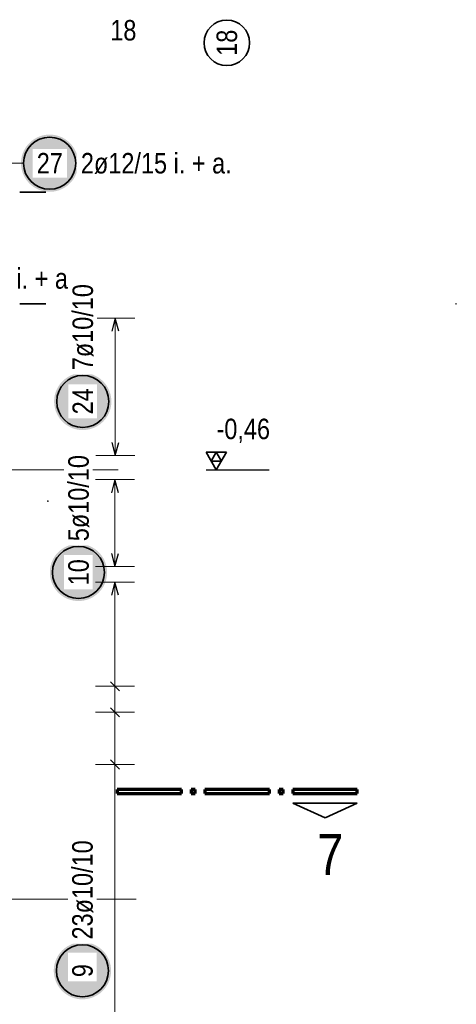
# Model space of a CAD drawing. Header units: millimetres. Extents: x -4 to 30.7, y -2.9 to 30.7.
# Tile 10 of 39: x 8.5 to 10.2, y 9.6 to 13.4. Entities that reach past the tile are written whole.
import ezdxf

# ---------------------------------------------------------------- set-up
doc = ezdxf.new("R2010")
doc.units = ezdxf.units.MM
doc.linetypes.add('HIDDEN', pattern=[0.375, 0.25, -0.125])
doc.styles.add('Arial Narrow', font='ARIALN.TTF')

msp = doc.modelspace()

# ---------------------------------------------------------------- hatches: boundary and pattern name
at = {"lineweight": 25, "true_color": 0xffffff}
for points in [[(8.704794, 12.8), (8.704727, 12.803839), (8.704526, 12.807673), (8.704191, 12.811498), (8.703724, 12.815309), (8.703123, 12.819101), (8.70239, 12.82287), (8.701527, 12.826611), (8.700533, 12.83032), (8.69941, 12.833992), (8.69816, 12.837622), (8.696784, 12.841207), (8.695284, 12.844741), (8.693661, 12.848221), (8.691918, 12.851642), (8.690057, 12.855), (8.688079, 12.858291), (8.685988, 12.861511), (8.683786, 12.864656), (8.681475, 12.867723), (8.679059, 12.870707), (8.67654, 12.873604), (8.673921, 12.876412), (8.671206, 12.879127), (8.668398, 12.881746), (8.665501, 12.884265), (8.662517, 12.886681), (8.65945, 12.888992), (8.656305, 12.891194), (8.653085, 12.893285), (8.649794, 12.895263), (8.646436, 12.897124), (8.643015, 12.898867), (8.639535, 12.90049), (8.636001, 12.90199), (8.632416, 12.903366), (8.628786, 12.904616), (8.625114, 12.905739), (8.621405, 12.906733), (8.617664, 12.907596), (8.613895, 12.908329), (8.610103, 12.908929), (8.606292, 12.909397), (8.602467, 12.909732), (8.598633, 12.909933), (8.594794, 12.91), (8.590955, 12.909933), (8.587121, 12.909732), (8.583296, 12.909397), (8.579485, 12.908929), (8.575693, 12.908329), (8.571924, 12.907596), (8.568183, 12.906733), (8.564474, 12.905739), (8.560802, 12.904616), (8.557172, 12.903366), (8.553587, 12.90199), (8.550053, 12.90049), (8.546573, 12.898867), (8.543152, 12.897124), (8.539794, 12.895263), (8.536503, 12.893285), (8.533283, 12.891194), (8.530138, 12.888992), (8.527071, 12.886681), (8.524087, 12.884265), (8.52119, 12.881746), (8.518382, 12.879127), (8.515667, 12.876412), (8.513048, 12.873604), (8.510529, 12.870707), (8.508113, 12.867723), (8.505802, 12.864656), (8.5036, 12.861511), (8.501509, 12.858291), (8.499531, 12.855), (8.49767, 12.851642), (8.495927, 12.848221), (8.494304, 12.844741), (8.492804, 12.841207), (8.491428, 12.837622), (8.490178, 12.833992), (8.489055, 12.83032), (8.488061, 12.826611), (8.487198, 12.82287), (8.486465, 12.819101), (8.485865, 12.815309), (8.485397, 12.811498), (8.485062, 12.807673), (8.484861, 12.803839), (8.484794, 12.8), (8.484861, 12.796161), (8.485062, 12.792327), (8.485397, 12.788502), (8.485865, 12.784691), (8.486465, 12.780899), (8.487198, 12.77713), (8.488061, 12.773389), (8.489055, 12.76968), (8.490178, 12.766008), (8.491428, 12.762378), (8.492804, 12.758793), (8.494304, 12.755259), (8.495927, 12.751779), (8.49767, 12.748358), (8.499531, 12.745), (8.501509, 12.741709), (8.5036, 12.738489), (8.505802, 12.735344), (8.508113, 12.732277), (8.510529, 12.729293), (8.513048, 12.726396), (8.515667, 12.723588), (8.518382, 12.720873), (8.52119, 12.718254), (8.524087, 12.715735), (8.527071, 12.713319), (8.530138, 12.711008), (8.533283, 12.708806), (8.536503, 12.706715), (8.539794, 12.704737), (8.543152, 12.702876), (8.546573, 12.701133), (8.550053, 12.69951), (8.553587, 12.69801), (8.557172, 12.696634), (8.560802, 12.695384), (8.564474, 12.694261), (8.568183, 12.693267), (8.571924, 12.692404), (8.575693, 12.691671), (8.579485, 12.691071), (8.583296, 12.690603), (8.587121, 12.690268), (8.590955, 12.690067), (8.594794, 12.69), (8.598633, 12.690067), (8.602467, 12.690268), (8.606292, 12.690603), (8.610103, 12.691071), (8.613895, 12.691671), (8.617664, 12.692404), (8.621405, 12.693267), (8.625114, 12.694261), (8.628786, 12.695384), (8.632416, 12.696634), (8.636001, 12.69801), (8.639535, 12.69951), (8.643015, 12.701133), (8.646436, 12.702876), (8.649794, 12.704737), (8.653085, 12.706715), (8.656305, 12.708806), (8.65945, 12.711008), (8.662517, 12.713319), (8.665501, 12.715735), (8.668398, 12.718254), (8.671206, 12.720873), (8.673921, 12.723588), (8.67654, 12.726396), (8.679059, 12.729293), (8.681475, 12.732277), (8.683786, 12.735344), (8.685988, 12.738489), (8.688079, 12.741709), (8.690057, 12.745), (8.691918, 12.748358), (8.693661, 12.751779), (8.695284, 12.755259), (8.696784, 12.758793), (8.69816, 12.762378), (8.69941, 12.766008), (8.700533, 12.76968), (8.701527, 12.773389), (8.70239, 12.77713), (8.703123, 12.780899), (8.703724, 12.784691), (8.704191, 12.788502), (8.704526, 12.792327)], [(8.831972, 11.884215), (8.831905, 11.888054), (8.831704, 11.891888), (8.83137, 11.895713), (8.830902, 11.899524), (8.830301, 11.903316), (8.829568, 11.907085), (8.828705, 11.910827), (8.827711, 11.914535), (8.826588, 11.918207), (8.825338, 11.921837), (8.823962, 11.925422), (8.822462, 11.928956), (8.82084, 11.932436), (8.819096, 11.935857), (8.817235, 11.939215), (8.815257, 11.942506), (8.813166, 11.945726), (8.810964, 11.948872), (8.808653, 11.951938), (8.806237, 11.954922), (8.803718, 11.95782), (8.8011, 11.960628), (8.798385, 11.963343), (8.795577, 11.965961), (8.792679, 11.96848), (8.789695, 11.970896), (8.786629, 11.973207), (8.783483, 11.975409), (8.780263, 11.9775), (8.776972, 11.979478), (8.773614, 11.981339), (8.770193, 11.983083), (8.766713, 11.984705), (8.763179, 11.986205), (8.759594, 11.987581), (8.755964, 11.988831), (8.752292, 11.989954), (8.748584, 11.990948), (8.744842, 11.991811), (8.741074, 11.992544), (8.737281, 11.993145), (8.73347, 11.993613), (8.729645, 11.993947), (8.725811, 11.994148), (8.721972, 11.994215), (8.718133, 11.994148), (8.714299, 11.993947), (8.710474, 11.993613), (8.706663, 11.993145), (8.702871, 11.992544), (8.699102, 11.991811), (8.695361, 11.990948), (8.691652, 11.989954), (8.68798, 11.988831), (8.68435, 11.987581), (8.680765, 11.986205), (8.677231, 11.984705), (8.673751, 11.983083), (8.67033, 11.981339), (8.666972, 11.979478), (8.663681, 11.9775), (8.660461, 11.975409), (8.657316, 11.973207), (8.654249, 11.970896), (8.651266, 11.96848), (8.648368, 11.965961), (8.64556, 11.963343), (8.642845, 11.960628), (8.640226, 11.95782), (8.637707, 11.954922), (8.635291, 11.951938), (8.63298, 11.948872), (8.630778, 11.945726), (8.628687, 11.942506), (8.626709, 11.939215), (8.624848, 11.935857), (8.623105, 11.932436), (8.621482, 11.928956), (8.619982, 11.925422), (8.618606, 11.921837), (8.617356, 11.918207), (8.616233, 11.914535), (8.61524, 11.910827), (8.614376, 11.907085), (8.613643, 11.903316), (8.613043, 11.899524), (8.612575, 11.895713), (8.61224, 11.891888), (8.612039, 11.888054), (8.611972, 11.884215), (8.612039, 11.880376), (8.61224, 11.876542), (8.612575, 11.872717), (8.613043, 11.868906), (8.613643, 11.865114), (8.614376, 11.861345), (8.61524, 11.857604), (8.616233, 11.853895), (8.617356, 11.850223), (8.618606, 11.846593), (8.619982, 11.843008), (8.621482, 11.839474), (8.623105, 11.835994), (8.624848, 11.832573), (8.626709, 11.829215), (8.628687, 11.825924), (8.630778, 11.822704), (8.63298, 11.819559), (8.635291, 11.816492), (8.637707, 11.813509), (8.640226, 11.810611), (8.642845, 11.807803), (8.64556, 11.805088), (8.648368, 11.802469), (8.651266, 11.79995), (8.654249, 11.797534), (8.657316, 11.795223), (8.660461, 11.793021), (8.663681, 11.79093), (8.666972, 11.788952), (8.67033, 11.787091), (8.673751, 11.785348), (8.677231, 11.783725), (8.680765, 11.782225), (8.68435, 11.780849), (8.68798, 11.779599), (8.691652, 11.778476), (8.695361, 11.777483), (8.699102, 11.776619), (8.702871, 11.775886), (8.706663, 11.775286), (8.710474, 11.774818), (8.714299, 11.774483), (8.718133, 11.774282), (8.721972, 11.774215), (8.725811, 11.774282), (8.729645, 11.774483), (8.73347, 11.774818), (8.737281, 11.775286), (8.741074, 11.775886), (8.744842, 11.776619), (8.748584, 11.777483), (8.752292, 11.778476), (8.755964, 11.779599), (8.759594, 11.780849), (8.763179, 11.782225), (8.766713, 11.783725), (8.770193, 11.785348), (8.773614, 11.787091), (8.776972, 11.788952), (8.780263, 11.79093), (8.783483, 11.793021), (8.786629, 11.795223), (8.789695, 11.797534), (8.792679, 11.79995), (8.795577, 11.802469), (8.798385, 11.805088), (8.8011, 11.807803), (8.803718, 11.810611), (8.806237, 11.813509), (8.808653, 11.816492), (8.810964, 11.819559), (8.813166, 11.822704), (8.815257, 11.825924), (8.817235, 11.829215), (8.819096, 11.832573), (8.82084, 11.835994), (8.822462, 11.839474), (8.823962, 11.843008), (8.825338, 11.846593), (8.826588, 11.850223), (8.827711, 11.853895), (8.828705, 11.857604), (8.829568, 11.861345), (8.830301, 11.865114), (8.830902, 11.868906), (8.83137, 11.872717), (8.831704, 11.876542)], [(8.815566, 11.22716), (8.815499, 11.230999), (8.815298, 11.234834), (8.814963, 11.238659), (8.814495, 11.242469), (8.813895, 11.246262), (8.813162, 11.250031), (8.812298, 11.253772), (8.811305, 11.257481), (8.810182, 11.261152), (8.808932, 11.264783), (8.807556, 11.268367), (8.806056, 11.271901), (8.804433, 11.275381), (8.80269, 11.278802), (8.800829, 11.28216), (8.798851, 11.285452), (8.79676, 11.288672), (8.794558, 11.291817), (8.792247, 11.294883), (8.789831, 11.297867), (8.787312, 11.300765), (8.784693, 11.303573), (8.781978, 11.306288), (8.77917, 11.308906), (8.776272, 11.311425), (8.773289, 11.313842), (8.770222, 11.316152), (8.767077, 11.318355), (8.763857, 11.320446), (8.760566, 11.322423), (8.757208, 11.324285), (8.753787, 11.326028), (8.750307, 11.32765), (8.746773, 11.329151), (8.743188, 11.330527), (8.739558, 11.331777), (8.735886, 11.332899), (8.732177, 11.333893), (8.728436, 11.334757), (8.724667, 11.335489), (8.720875, 11.33609), (8.717064, 11.336558), (8.713239, 11.336892), (8.709405, 11.337093), (8.705566, 11.33716), (8.701727, 11.337093), (8.697893, 11.336892), (8.694068, 11.336558), (8.690257, 11.33609), (8.686465, 11.335489), (8.682696, 11.334757), (8.678954, 11.333893), (8.675246, 11.332899), (8.671574, 11.331777), (8.667944, 11.330527), (8.664359, 11.329151), (8.660825, 11.32765), (8.657345, 11.326028), (8.653924, 11.324285), (8.650566, 11.322423), (8.647275, 11.320446), (8.644055, 11.318355), (8.640909, 11.316152), (8.637843, 11.313842), (8.634859, 11.311425), (8.631961, 11.308906), (8.629153, 11.306288), (8.626438, 11.303573), (8.62382, 11.300765), (8.621301, 11.297867), (8.618885, 11.294883), (8.616574, 11.291817), (8.614372, 11.288672), (8.612281, 11.285452), (8.610303, 11.28216), (8.608442, 11.278802), (8.606699, 11.275381), (8.605076, 11.271901), (8.603576, 11.268367), (8.6022, 11.264783), (8.60095, 11.261152), (8.599827, 11.257481), (8.598833, 11.253772), (8.59797, 11.250031), (8.597237, 11.246262), (8.596636, 11.242469), (8.596168, 11.238659), (8.595834, 11.234834), (8.595633, 11.230999), (8.595566, 11.22716), (8.595633, 11.223321), (8.595834, 11.219487), (8.596168, 11.215662), (8.596636, 11.211851), (8.597237, 11.208059), (8.59797, 11.20429), (8.598833, 11.200549), (8.599827, 11.19684), (8.60095, 11.193169), (8.6022, 11.189538), (8.603576, 11.185954), (8.605076, 11.182419), (8.606699, 11.17894), (8.608442, 11.175519), (8.610303, 11.17216), (8.612281, 11.168869), (8.614372, 11.165649), (8.616574, 11.162504), (8.618885, 11.159438), (8.621301, 11.156454), (8.62382, 11.153556), (8.626438, 11.150748), (8.629153, 11.148033), (8.631961, 11.145414), (8.634859, 11.142896), (8.637843, 11.140479), (8.640909, 11.138169), (8.644055, 11.135966), (8.647275, 11.133875), (8.650566, 11.131898), (8.653924, 11.130036), (8.657345, 11.128293), (8.660825, 11.12667), (8.664359, 11.12517), (8.667944, 11.123794), (8.671574, 11.122544), (8.675246, 11.121422), (8.678954, 11.120428), (8.682696, 11.119564), (8.686465, 11.118832), (8.690257, 11.118231), (8.694068, 11.117763), (8.697893, 11.117428), (8.701727, 11.117227), (8.705566, 11.11716), (8.709405, 11.117227), (8.713239, 11.117428), (8.717064, 11.117763), (8.720875, 11.118231), (8.724667, 11.118832), (8.728436, 11.119564), (8.732177, 11.120428), (8.735886, 11.121422), (8.739558, 11.122544), (8.743188, 11.123794), (8.746773, 11.12517), (8.750307, 11.12667), (8.753787, 11.128293), (8.757208, 11.130036), (8.760566, 11.131898), (8.763857, 11.133875), (8.767077, 11.135966), (8.770222, 11.138169), (8.773289, 11.140479), (8.776272, 11.142896), (8.77917, 11.145414), (8.781978, 11.148033), (8.784693, 11.150748), (8.787312, 11.153556), (8.789831, 11.156454), (8.792247, 11.159438), (8.794558, 11.162504), (8.79676, 11.165649), (8.798851, 11.168869), (8.800829, 11.17216), (8.80269, 11.175519), (8.804433, 11.17894), (8.806056, 11.182419), (8.807556, 11.185954), (8.808932, 11.189538), (8.810182, 11.193169), (8.811305, 11.19684), (8.812298, 11.200549), (8.813162, 11.20429), (8.813895, 11.208059), (8.814495, 11.211851), (8.814963, 11.215662), (8.815298, 11.219487)], [(8.830711, 9.696192), (8.830644, 9.700031), (8.830443, 9.703865), (8.830108, 9.70769), (8.82964, 9.711501), (8.82904, 9.715293), (8.828307, 9.719062), (8.827443, 9.722803), (8.826449, 9.726512), (8.825327, 9.730184), (8.824077, 9.733814), (8.822701, 9.737398), (8.821201, 9.740933), (8.819578, 9.744413), (8.817835, 9.747834), (8.815973, 9.751192), (8.813996, 9.754483), (8.811905, 9.757703), (8.809703, 9.760848), (8.807392, 9.763915), (8.804976, 9.766898), (8.802457, 9.769796), (8.799838, 9.772604), (8.797123, 9.775319), (8.794315, 9.777938), (8.791417, 9.780457), (8.788433, 9.782873), (8.785367, 9.785184), (8.782222, 9.787386), (8.779002, 9.789477), (8.775711, 9.791455), (8.772353, 9.793316), (8.768932, 9.795059), (8.765452, 9.796682), (8.761917, 9.798182), (8.758333, 9.799558), (8.754703, 9.800808), (8.751031, 9.801931), (8.747322, 9.802924), (8.743581, 9.803788), (8.739812, 9.804521), (8.73602, 9.805121), (8.732209, 9.805589), (8.728384, 9.805924), (8.72455, 9.806125), (8.720711, 9.806192), (8.716872, 9.806125), (8.713037, 9.805924), (8.709213, 9.805589), (8.705402, 9.805121), (8.701609, 9.804521), (8.69784, 9.803788), (8.694099, 9.802924), (8.690391, 9.801931), (8.686719, 9.800808), (8.683088, 9.799558), (8.679504, 9.798182), (8.67597, 9.796682), (8.67249, 9.795059), (8.669069, 9.793316), (8.665711, 9.791455), (8.66242, 9.789477), (8.659199, 9.787386), (8.656054, 9.785184), (8.652988, 9.782873), (8.650004, 9.780457), (8.647106, 9.777938), (8.644298, 9.775319), (8.641583, 9.772604), (8.638965, 9.769796), (8.636446, 9.766898), (8.634029, 9.763915), (8.631719, 9.760848), (8.629517, 9.757703), (8.627425, 9.754483), (8.625448, 9.751192), (8.623586, 9.747834), (8.621843, 9.744413), (8.620221, 9.740933), (8.61872, 9.737398), (8.617344, 9.733814), (8.616094, 9.730184), (8.614972, 9.726512), (8.613978, 9.722803), (8.613114, 9.719062), (8.612382, 9.715293), (8.611781, 9.711501), (8.611313, 9.70769), (8.610979, 9.703865), (8.610778, 9.700031), (8.610711, 9.696192), (8.610778, 9.692353), (8.610979, 9.688519), (8.611313, 9.684694), (8.611781, 9.680883), (8.612382, 9.67709), (8.613114, 9.673321), (8.613978, 9.66958), (8.614972, 9.665872), (8.616094, 9.6622), (8.617344, 9.65857), (8.61872, 9.654985), (8.620221, 9.651451), (8.621843, 9.647971), (8.623586, 9.64455), (8.625448, 9.641192), (8.627425, 9.637901), (8.629517, 9.634681), (8.631719, 9.631535), (8.634029, 9.628469), (8.636446, 9.625485), (8.638965, 9.622587), (8.641583, 9.619779), (8.644298, 9.617064), (8.647106, 9.614446), (8.650004, 9.611927), (8.652988, 9.609511), (8.656054, 9.6072), (8.659199, 9.604998), (8.66242, 9.602906), (8.665711, 9.600929), (8.669069, 9.599068), (8.67249, 9.597324), (8.67597, 9.595702), (8.679504, 9.594202), (8.683088, 9.592826), (8.686719, 9.591576), (8.690391, 9.590453), (8.694099, 9.589459), (8.69784, 9.588596), (8.701609, 9.587863), (8.705402, 9.587262), (8.709213, 9.586794), (8.713037, 9.58646), (8.716872, 9.586259), (8.720711, 9.586192), (8.72455, 9.586259), (8.728384, 9.58646), (8.732209, 9.586794), (8.73602, 9.587262), (8.739812, 9.587863), (8.743581, 9.588596), (8.747322, 9.589459), (8.751031, 9.590453), (8.754703, 9.591576), (8.758333, 9.592826), (8.761917, 9.594202), (8.765452, 9.595702), (8.768932, 9.597324), (8.772353, 9.599068), (8.775711, 9.600929), (8.779002, 9.602906), (8.782222, 9.604998), (8.785367, 9.6072), (8.788433, 9.609511), (8.791417, 9.611927), (8.794315, 9.614446), (8.797123, 9.617064), (8.799838, 9.619779), (8.802457, 9.622587), (8.804976, 9.625485), (8.807392, 9.628469), (8.809703, 9.631535), (8.811905, 9.634681), (8.813996, 9.637901), (8.815973, 9.641192), (8.817835, 9.64455), (8.819578, 9.647971), (8.821201, 9.651451), (8.822701, 9.654985), (8.824077, 9.65857), (8.825327, 9.6622), (8.826449, 9.665872), (8.827443, 9.66958), (8.828307, 9.673321), (8.82904, 9.67709), (8.82964, 9.680883), (8.830108, 9.684694), (8.830443, 9.688519)]]:
    msp.add_hatch(color=7, dxfattribs=at).paths.add_polyline_path(points)

# ---------------------------------------------------------------- linework, layer by layer
at = {"color": 5, "linetype": 'Continuous', "lineweight": 18}
for p, q in [((8.494794, 12.8), (8.399794, 12.8)), ((8.921972, 12.204471), (8.771972, 12.204471)), ((8.846972, 12.204471), (8.846972, 11.676088)), ((8.920711, 11.583636), (8.770711, 11.583636)), ((8.845711, 11.583636), (8.845711, 11.250268)), ((8.770711, 11.250268), (8.920711, 11.250268)), ((8.920711, 11.190267), (8.770711, 11.190267)), ((8.845711, 11.190267), (8.845711, 8.986089)), ((8.920711, 10.789508), (8.770711, 10.789508)), ((8.920711, 10.689318), (8.770711, 10.689318)), ((8.920711, 10.488938), (8.770711, 10.488938))]:
    msp.add_line(p, q, dxfattribs=at)
at = {"color": 2, "linetype": 'HIDDEN', "lineweight": 35, "ltscale": 0.25}
for p, q in [((8.579862, 12.688175), (8.129862, 12.688175)), ((8.579862, 12.259874), (8.079862, 12.259874))]:
    msp.add_line(p, q, dxfattribs=at)
at = {"color": 3, "linetype": 'Continuous', "lineweight": 25}
for p, q in [((8.846972, 12.204471), (8.833575, 12.154471)), ((8.86037, 12.154471), (8.846972, 12.204471)), ((8.833575, 11.726088), (8.846972, 11.676088)), ((8.846972, 11.676088), (8.86037, 11.726088)), ((9.19571, 11.621087), (9.438297, 11.621087)), ((8.845711, 11.583636), (8.832313, 11.533636)), ((8.859108, 11.533636), (8.845711, 11.583636)), ((8.832313, 11.300268), (8.845711, 11.250268)), ((8.845711, 11.250268), (8.859108, 11.300268)), ((8.845711, 11.190267), (8.832313, 11.140267)), ((8.859108, 11.140267), (8.845711, 11.190267)), ((8.863388, 10.77183), (8.828033, 10.807185)), ((8.863388, 10.67164), (8.828033, 10.706996)), ((8.863388, 10.47126), (8.828033, 10.506616))]:
    msp.add_line(p, q, dxfattribs=at)
at = {"color": 2, "linetype": 'Continuous', "lineweight": 35}
for p, q in [((9.27446, 11.689285), (9.19571, 11.689285)), ((9.19571, 11.689285), (9.235085, 11.621087)), ((9.235085, 11.689285), (9.215398, 11.655186)), ((9.235085, 11.621087), (9.27446, 11.689285)), ((9.254773, 11.655186), (9.235085, 11.689285)), ((9.215398, 11.655186), (9.254773, 11.655186)), ((9.776507, 10.340202), (9.529006, 10.340202)), ((9.529006, 10.340202), (9.652755, 10.283953)), ((9.652755, 10.283953), (9.776507, 10.340202))]:
    msp.add_line(p, q, dxfattribs=at)
at = {"color": 9, "linetype": 'Continuous', "lineweight": 0}
for p, q in [((7.99333, 11.621087), (8.857506, 11.621087)), ((5.704416, 9.971087), (8.927321, 9.971087))]:
    msp.add_line(p, q, dxfattribs=at)
at = {"color": 1, "linetype": 'Continuous', "lineweight": 70}
for p, q in [((9.101506, 10.3927), (8.854006, 10.3927)), ((8.854006, 10.3927), (8.854006, 10.377703)), ((8.854006, 10.377703), (9.101506, 10.377703)), ((9.101506, 10.377703), (9.101506, 10.3927)), ((9.154006, 10.3927), (9.139006, 10.3927)), ((9.139006, 10.3927), (9.139006, 10.377703)), ((9.139006, 10.377703), (9.154006, 10.377703)), ((9.154006, 10.377703), (9.154006, 10.3927)), ((9.439006, 10.3927), (9.191506, 10.3927)), ((9.191506, 10.3927), (9.191506, 10.377703)), ((9.191506, 10.377703), (9.439006, 10.377703)), ((9.439006, 10.377703), (9.439006, 10.3927)), ((9.491506, 10.3927), (9.476506, 10.3927)), ((9.476506, 10.3927), (9.476506, 10.377703)), ((9.476506, 10.377703), (9.491506, 10.377703)), ((9.491506, 10.377703), (9.491506, 10.3927)), ((9.776507, 10.3927), (9.529006, 10.3927)), ((9.529006, 10.3927), (9.529006, 10.377703)), ((9.529006, 10.377703), (9.776507, 10.377703)), ((9.776507, 10.377703), (9.776507, 10.3927))]:
    msp.add_line(p, q, dxfattribs=at)
at = {"color": 2, "linetype": 'Continuous', "lineweight": 35}
for centre, radius in [((9.275287, 13.262529), 0.0875), ((8.594794, 12.8), 0.1), ((8.721972, 11.884215), 0.1), ((8.705566, 11.22716), 0.1), ((8.720711, 9.696192), 0.1)]:
    msp.add_circle(centre, radius, dxfattribs=at)
at = {"color": 9, "linetype": 'Continuous', "lineweight": 0}
for centre in [(10.155794, 12.259471), (8.587898, 11.501352)]:
    msp.add_circle(centre, 0.00111, dxfattribs=at)

# ---------------------------------------------------------------- texts
at = {"color": 1, "lineweight": 70, "style": 'Arial Narrow'}
msp.add_text('7', height=0.1575, dxfattribs=at).set_placement((9.622489, 10.064114))
at = {"color": 2, "lineweight": 35, "char_height": 0.07875, "attachment_point": 1, "line_spacing_factor": 0.9, "style": 'Arial Narrow'}
for s, insert in [('18', (8.827705, 13.350452)), (' -0,46', (9.210673, 11.817962))]:
    msp.add_mtext(s, dxfattribs=dict(at, insert=insert))
at = {"color": 2, "lineweight": 35, "insert": (9.235912, 13.212916), "char_height": 0.07875, "attachment_point": 1, "rotation": 90, "line_spacing_factor": 0.9, "style": 'Arial Narrow'}
msp.add_mtext('18', dxfattribs=at)
at = {"color": 2, "lineweight": 35, "insert": (8.16115, 12.396391), "char_height": 0.07875, "attachment_point": 1, "line_spacing_factor": 0.9, "style": 'Arial Narrow', "bg_fill": 3, "box_fill_scale": 1.2, "bg_fill_color": 256, "bg_fill_true_color": 13158600, "bg_fill_transparency": 0}
msp.add_mtext('4ø8/15 i. + a.', dxfattribs=at)

# ---------------------------------------------------------------- next in the draw order: texts
at = {"color": 2, "lineweight": 35, "char_height": 0.07875, "attachment_point": 1, "line_spacing_factor": 0.9, "style": 'Arial Narrow', "bg_fill": 3, "box_fill_scale": 1.2, "bg_fill_color": 256, "bg_fill_true_color": 13158600, "bg_fill_transparency": 0}
for s, insert in [('27', (8.545182, 12.839375)), ('2ø12/15 i. + a.', (8.714794, 12.839375))]:
    msp.add_mtext(s, dxfattribs=dict(at, insert=insert))
at = {"color": 2, "lineweight": 35, "char_height": 0.07875, "attachment_point": 1, "rotation": 90, "line_spacing_factor": 0.9, "style": 'Arial Narrow', "bg_fill": 3, "box_fill_scale": 1.2, "bg_fill_color": 256, "bg_fill_true_color": 13158600, "bg_fill_transparency": 0}
for s, insert in [('7ø10/10', (8.682597, 12.004215)), ('24', (8.682597, 11.834603)), ('5ø10/10', (8.666191, 11.34716)), ('10', (8.666191, 11.177548)), ('23ø10/10', (8.681336, 9.816192)), ('9', (8.681336, 9.671385))]:
    msp.add_mtext(s, dxfattribs=dict(at, insert=insert))

# ---------------------------------------------------------------- next in the draw order: linework, layer by layer
at = {"color": 5, "linetype": 'Continuous', "lineweight": 18}
msp.add_line((8.771972, 11.676088), (8.921972, 11.676088), dxfattribs=at)

doc.saveas('drawing.dxf')
